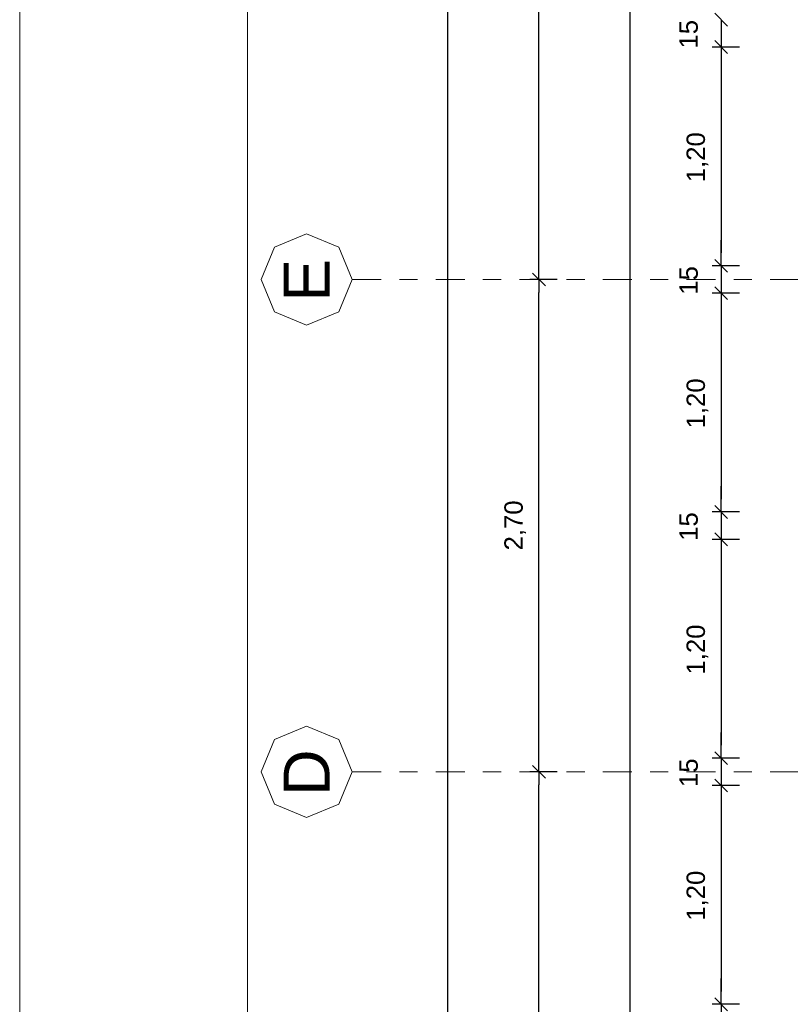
# Model space of a CAD drawing. Header units: metres. Extents: x -45.2 to 14.3, y -31.8 to 10.2.
# Tile 43 of 148: x -45.2 to -40.9, y -9.4 to -4. Entities that reach past the tile are written whole.
import ezdxf

# ---------------------------------------------------------------- set-up
doc = ezdxf.new("R2010")
doc.units = ezdxf.units.M
doc.header["$LTSCALE"] = 0.05
doc.linetypes.add('Achsen 01', pattern=[5.291531, 3.175, -1.058062, 0.352704, -0.705764])
doc.layers.get('0').update_dxf_attribs({"lineweight": 25})
doc.layers.add('AV1-Achsen', color=1, linetype='Achsen 01', lineweight=18, true_color=0xff0000)
for name, color, linetype, lineweight in [('AV1-Planrahmen', 7, 'Continuous', 9), ('Bemaßung-Bemaßung', 7, 'Continuous', 9), ('Keine', 7, 'Continuous', 9)]:
    doc.layers.add(name, color=color, linetype=linetype, lineweight=lineweight)
doc.styles.add('Arial', font='arial.ttf')

# ---------------------------------------------------------------- blocks, each defined once
blk = doc.blocks.new('Group')
at = {"layer": 'AV1-Planrahmen', "color": 7, "flags": 128}
for points in [[(-0.5945, -0.4205), (-0.5945, 0.4205), (0.5945, 0.4205), (0.5945, -0.4205)], [(-0.5695, -0.4155), (-0.5695, 0.4155), (0.4045, 0.4155), (0.4045, -0.4155)]]:
    blk.add_lwpolyline(points, close=True, dxfattribs=at)

msp = doc.modelspace()

# ---------------------------------------------------------------- linework, layer by layer
at = {"color": 0, "linetype": 'Continuous', "lineweight": 15}
for p, q in [((-41.2896, -4.0104), (-41.3604, -3.9396)), ((-41.2896, -4.0104), (-41.3604, -3.9396)), ((-41.3604, -4.0896), (-41.2896, -4.1604)), ((-41.3604, -4.0896), (-41.2896, -4.1604)), ((-41.2896, -5.3604), (-41.3604, -5.2896)), ((-41.2896, -5.3604), (-41.3604, -5.2896)), ((-42.2896, -5.4354), (-42.3604, -5.3646)), ((-42.3604, -5.3646), (-42.2896, -5.4354)), ((-41.3604, -5.4396), (-41.2896, -5.5104)), ((-41.3604, -5.4396), (-41.2896, -5.5104)), ((-41.2896, -6.7104), (-41.3604, -6.6396)), ((-41.2896, -6.7104), (-41.3604, -6.6396)), ((-41.3604, -6.7896), (-41.2896, -6.8604)), ((-41.3604, -6.7896), (-41.2896, -6.8604)), ((-41.2896, -8.0604), (-41.3604, -7.9896)), ((-41.2896, -8.0604), (-41.3604, -7.9896)), ((-42.2896, -8.1354), (-42.3604, -8.0646)), ((-42.3604, -8.0646), (-42.2896, -8.1354)), ((-41.3604, -8.1396), (-41.2896, -8.2104)), ((-41.3604, -8.1396), (-41.2896, -8.2104)), ((-41.2896, -9.4104), (-41.3604, -9.3396)), ((-41.2896, -9.4104), (-41.3604, -9.3396))]:
    msp.add_line(p, q, dxfattribs=at)
at = {"color": 0, "linetype": 'ByBlock', "lineweight": -2}
for p, q in [((-41.325, -4.125), (-41.325, -4.1957)), ((-41.325, -4.125), (-41.325, -4.1957)), ((-41.325, -5.325), (-41.325, -5.2543)), ((-41.325, -5.325), (-41.325, -5.2543)), ((-42.325, -5.4), (-42.325, -5.3293)), ((-42.325, -5.4), (-42.325, -5.4707)), ((-41.325, -5.475), (-41.325, -5.5457)), ((-41.325, -5.475), (-41.325, -5.5457)), ((-41.325, -6.675), (-41.325, -6.6043)), ((-41.325, -6.675), (-41.325, -6.6043)), ((-41.325, -6.825), (-41.325, -6.8957)), ((-41.325, -6.825), (-41.325, -6.8957)), ((-41.325, -8.025), (-41.325, -7.9543)), ((-41.325, -8.025), (-41.325, -7.9543)), ((-42.325, -8.1), (-42.325, -8.0293)), ((-42.325, -8.1), (-42.325, -8.1707)), ((-41.325, -8.175), (-41.325, -8.2457)), ((-41.325, -8.175), (-41.325, -8.2457)), ((-41.325, -9.375), (-41.325, -9.3043)), ((-41.325, -9.375), (-41.325, -9.3043))]:
    msp.add_line(p, q, dxfattribs=at)
at = {"layer": 'AV1-Achsen'}
for p, q in [((-43.35, -5.4), (4.2, -5.4)), ((-43.35, -8.1), (4.2, -8.1))]:
    msp.add_line(p, q, dxfattribs=at)
at = {"layer": 'AV1-Achsen', "linetype": 'Continuous'}
for points in [[(-43.35, -5.4), (-43.4232, -5.5768), (-43.6, -5.65), (-43.7768, -5.5768), (-43.85, -5.4), (-43.7768, -5.2232), (-43.6, -5.15), (-43.4232, -5.2232)], [(-43.35, -8.1), (-43.4232, -8.2768), (-43.6, -8.35), (-43.7768, -8.2768), (-43.85, -8.1), (-43.7768, -7.9232), (-43.6, -7.85), (-43.4232, -7.9232)]]:
    msp.add_lwpolyline(points, close=True, dxfattribs=at)
at = {"layer": 'Bemaßung-Bemaßung', "color": 0, "lineweight": -2}
for p, q in [((-41.825, -22.2043), (-41.825, 0.6043)), ((-42.825, -21.5293), (-42.825, -0.0707)), ((-42.325, -5.3293), (-42.325, -0.0707)), ((-42.225, -5.4), (-42.375, -5.4)), ((-42.225, -5.4), (-42.375, -5.4)), ((-42.325, -8.0293), (-42.325, -5.4707)), ((-42.225, -8.1), (-42.375, -8.1)), ((-42.225, -8.1), (-42.375, -8.1)), ((-42.325, -13.4293), (-42.325, -8.1707))]:
    msp.add_line(p, q, dxfattribs=at)
at = {"layer": 'Bemaßung-Bemaßung', "color": 0, "linetype": 'Continuous', "lineweight": -2}
for p, q in [((-41.325, -3.975), (-41.325, -4.125)), ((-41.225, -4.125), (-41.375, -4.125)), ((-41.225, -4.125), (-41.375, -4.125)), ((-41.325, -4.1957), (-41.325, -5.2543)), ((-41.325, -4.1957), (-41.325, -4.2664)), ((-41.325, -5.2543), (-41.325, -5.1836)), ((-41.225, -5.325), (-41.375, -5.325)), ((-41.225, -5.325), (-41.375, -5.325)), ((-41.325, -5.325), (-41.325, -5.475)), ((-41.225, -5.475), (-41.375, -5.475)), ((-41.225, -5.475), (-41.375, -5.475)), ((-41.325, -5.5457), (-41.325, -6.6043)), ((-41.325, -5.5457), (-41.325, -5.6164)), ((-41.325, -6.6043), (-41.325, -6.5336)), ((-41.225, -6.675), (-41.375, -6.675)), ((-41.225, -6.675), (-41.375, -6.675)), ((-41.325, -6.675), (-41.325, -6.825)), ((-41.225, -6.825), (-41.375, -6.825)), ((-41.225, -6.825), (-41.375, -6.825)), ((-41.325, -6.8957), (-41.325, -7.9543)), ((-41.325, -6.8957), (-41.325, -6.9664)), ((-41.325, -7.9543), (-41.325, -7.8836)), ((-41.225, -8.025), (-41.375, -8.025)), ((-41.225, -8.025), (-41.375, -8.025)), ((-41.325, -8.025), (-41.325, -8.175)), ((-41.225, -8.175), (-41.375, -8.175)), ((-41.225, -8.175), (-41.375, -8.175)), ((-41.325, -8.2457), (-41.325, -9.3043)), ((-41.325, -8.2457), (-41.325, -8.3164)), ((-41.325, -9.3043), (-41.325, -9.2336)), ((-41.225, -9.375), (-41.375, -9.375)), ((-41.225, -9.375), (-41.375, -9.375)), ((-41.325, -9.375), (-41.325, -9.525))]:
    msp.add_line(p, q, dxfattribs=at)
at = {"layer": 'Defpoints', "color": 0, "lineweight": 0}
for p, q in [((-41.325, -4.125), (-41.325, -4.125)), ((-41.325, -5.325), (-41.325, -5.325)), ((-42.325, -5.4), (-42.325, -5.4)), ((-41.325, -5.475), (-41.325, -5.475)), ((-41.325, -6.675), (-41.325, -6.675)), ((-41.325, -6.825), (-41.325, -6.825)), ((-41.325, -8.025), (-41.325, -8.025)), ((-42.325, -8.1), (-42.325, -8.1)), ((-41.325, -8.175), (-41.325, -8.175)), ((-41.325, -9.375), (-41.325, -9.375))]:
    msp.add_line(p, q, dxfattribs=at)

# ---------------------------------------------------------------- block references
at = {"layer": 'Keine', "color": 7, "transparency": 33554687, "xscale": 50, "yscale": 50, "zscale": 50}
msp.add_blockref('Group', (-15.45, -10.8), dxfattribs=at)

# ---------------------------------------------------------------- texts
at = {"layer": 'AV1-Achsen', "char_height": 0.2522, "attachment_point": 7, "rotation": 90, "style": 'Arial'}
for s, insert in [('E', (-43.4739, -5.522)), ('D', (-43.4739, -8.2314))]:
    msp.add_mtext(s, dxfattribs=dict(at, insert=insert))
at = {"layer": 'Bemaßung-Bemaßung', "color": 0, "char_height": 0.10087, "attachment_point": 7, "rotation": 90, "style": 'Arial'}
for s, insert in [('15', (-41.4519, -4.1332)), ('1,20', (-41.3952, -4.8664)), ('15', (-41.4519, -5.4832)), ('1,20', (-41.3952, -6.2164)), ('2,70', (-42.3952, -6.8858)), ('15', (-41.4519, -6.8332)), ('1,20', (-41.3952, -7.5664)), ('15', (-41.4519, -8.1832)), ('1,20', (-41.3952, -8.9164))]:
    msp.add_mtext(s, dxfattribs=dict(at, insert=insert))

doc.saveas('drawing.dxf')
